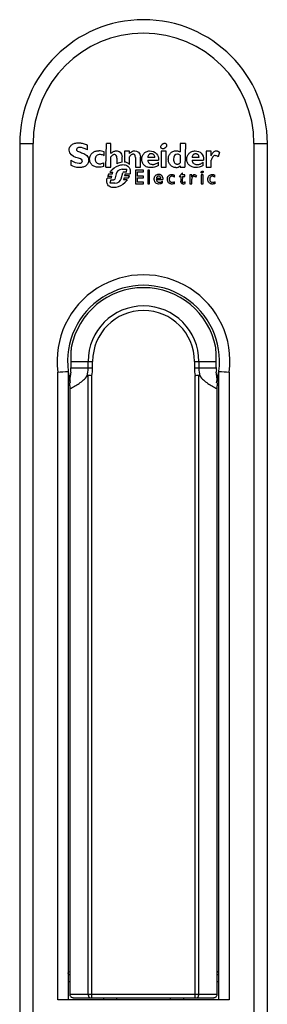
# Model space of a CAD drawing. Header units: millimetres. Extents: x 55 to 134, y 19 to 240.
# Tile 5 of 5: x 97 to 134, y 93 to 240. Entities that reach past the tile are written whole.
import ezdxf

# ---------------------------------------------------------------- set-up
doc = ezdxf.new("R2010")
doc.units = ezdxf.units.MM
doc.header["$LTSCALE"] = 16.97303
doc.layers.get('0').update_dxf_attribs({"linetype": 'CONTINUOUS'})

msp = doc.modelspace()

# ---------------------------------------------------------------- linework, layer by layer
at = {"color": 7}
for p, q in [((96.62, 221.64), (96.62, 37.14)), ((96.62, 221.64), (98.62, 221.64)), ((98.62, 37.14), (98.62, 221.64)), ((106.76, 220.74), (106.76, 221.43)), ((108.16, 220.55), (108.46, 220.56)), ((109.51, 218.13), (109.61, 221.67)), ((110.26, 221.67), (109.61, 221.67)), ((110.26, 220.16), (110.26, 221.67)), ((112.26, 220.52), (112.26, 218.89)), ((113.02, 220.52), (112.26, 220.52)), ((113.02, 220.18), (113.02, 220.52)), ((117.77, 220.52), (117.77, 218.12)), ((118.52, 220.52), (117.77, 220.52)), ((118.52, 218.12), (118.52, 220.52)), ((120.62, 221.67), (120.62, 220.41)), ((121.37, 221.67), (120.62, 221.67)), ((121.37, 221.67), (121.27, 218.12)), ((124.47, 220.52), (124.47, 218.12)), ((125.22, 220.52), (124.47, 220.52)), ((125.22, 219.83), (125.22, 220.52)), ((131.62, 221.65), (131.62, 37.14)), ((131.62, 221.64), (133.62, 221.64)), ((133.62, 37.14), (133.62, 221.64)), ((104.27, 219.18), (104.27, 218.42)), ((109.26, 219.85), (109.26, 220.41)), ((110.26, 218.13), (110.26, 219.65)), ((111.15, 219.49), (111.15, 218.64)), ((111.91, 218.88), (111.91, 219.65)), ((113.02, 218.54), (113.02, 219.67)), ((113.92, 219.58), (113.92, 218.13)), ((114.67, 218.13), (114.67, 219.65)), ((116.81, 219.59), (115.74, 219.59)), ((115.74, 219.19), (117.37, 219.19)), ((120.62, 219.92), (120.62, 218.78)), ((122.37, 219.19), (124.09, 219.19)), ((123.43, 219.59), (122.39, 219.59)), ((125.22, 218.12), (125.22, 219.16)), ((126.49, 220.35), (126.29, 219.68)), ((109.2, 218.24), (109.2, 218.78)), ((109.51, 218.13), (110.26, 218.13)), ((111.92, 217.81), (112.65, 217.81)), ((112.56, 217.38), (112.65, 217.81)), ((113.92, 218.13), (114.67, 218.13)), ((113.92, 217.7), (113.92, 215.64)), ((115.12, 217.7), (113.92, 217.7)), ((115.12, 217.44), (115.12, 217.7)), ((115.74, 217.7), (115.74, 215.64)), ((116.01, 217.7), (115.74, 217.7)), ((116.01, 215.64), (116.01, 217.7)), ((117.37, 218.39), (117.37, 218.86)), ((117.77, 218.12), (118.52, 218.12)), ((120.62, 218.32), (120.62, 218.12)), ((120.62, 218.12), (121.27, 218.12)), ((124.05, 218.39), (124.05, 218.86)), ((124.47, 218.12), (125.22, 218.12)), ((110.29, 216.51), (109.67, 216.51)), ((109.76, 216.8), (110.39, 216.8)), ((110.43, 217.08), (109.9, 217.08)), ((110.09, 217.38), (110.53, 217.38)), ((110.23, 216.23), (110.11, 215.76)), ((110.23, 216.23), (110.69, 216.23)), ((110.29, 216.51), (110.39, 216.8)), ((110.43, 217.08), (110.53, 217.38)), ((111.02, 217.14), (110.83, 216.34)), ((111.78, 216.4), (112.02, 217.3)), ((112.02, 217.31), (112.02, 217.31)), ((112.56, 217.38), (112.11, 217.38)), ((112.22, 216.54), (112.13, 216.25)), ((112.7, 216.25), (112.13, 216.25)), ((112.22, 216.54), (112.89, 216.54)), ((112.37, 217.12), (112.28, 216.82)), ((113.02, 216.82), (112.28, 216.82)), ((112.37, 217.12), (113.11, 217.12)), ((114.21, 216.81), (114.21, 217.44)), ((114.21, 217.44), (115.12, 217.44)), ((115.12, 216.81), (114.21, 216.81)), ((114.21, 215.9), (114.21, 216.55)), ((114.21, 216.55), (115.12, 216.55)), ((115.12, 216.55), (115.12, 216.81)), ((117.03, 216.28), (117.99, 216.28)), ((117.72, 216.46), (117.04, 216.46)), ((119.74, 216.64), (119.74, 216.93)), ((120.46, 216.76), (120.96, 217.28)), ((120.46, 216.76), (120.69, 216.76)), ((120.69, 216.76), (120.69, 216.04)), ((120.96, 216.76), (120.87, 216.06)), ((120.96, 217), (120.96, 217.28)), ((121.29, 217), (120.96, 217)), ((120.96, 216.76), (121.29, 216.76)), ((121.29, 216.76), (121.29, 217)), ((122.05, 217), (122.05, 215.64)), ((122.32, 217), (122.05, 217)), ((122.32, 216.68), (122.32, 217)), ((122.32, 215.64), (122.32, 216.35)), ((123.04, 216.87), (122.9, 216.63)), ((123.75, 217), (123.75, 215.64)), ((124.03, 217), (123.75, 217)), ((124.03, 215.64), (124.03, 217)), ((125.79, 216.64), (125.79, 216.93)), ((110.82, 215.76), (110.11, 215.76)), ((113.92, 215.64), (115.12, 215.64)), ((115.12, 215.9), (114.21, 215.9)), ((115.12, 215.64), (115.12, 215.9)), ((115.74, 215.64), (116.01, 215.64)), ((117.96, 215.77), (117.96, 216.03)), ((119.77, 215.69), (119.77, 215.95)), ((121.36, 215.7), (121.36, 215.95)), ((122.05, 215.64), (122.32, 215.64)), ((123.75, 215.64), (124.03, 215.64)), ((125.82, 215.69), (125.82, 215.95)), ((107.52, 188.14), (104.23, 188.14)), ((104.28, 189.14), (107.52, 189.14)), ((106.84, 188.14), (106.84, 189.14)), ((107.52, 188.14), (107.52, 189.14)), ((122.72, 189.14), (122.72, 188.14)), ((122.72, 189.14), (125.96, 189.14)), ((126.01, 188.14), (122.72, 188.14)), ((123.4, 189.14), (123.4, 188.14)), ((102.3, 93.84), (102.3, 187.54)), ((103.87, 187.61), (103.87, 93.84)), ((106.87, 94.64), (106.87, 187.08)), ((107.42, 94.14), (107.42, 187.03)), ((122.81, 187.03), (122.81, 94.14)), ((123.37, 94.64), (123.37, 187.08)), ((126.37, 93.84), (126.37, 187.61)), ((127.94, 187.54), (127.94, 93.84)), ((104.12, 185.5), (104.12, 94.49)), ((126.12, 94.64), (126.12, 185.5)), ((104.12, 97.54), (103.87, 97.54)), ((126.37, 97.54), (126.12, 97.54)), ((104.12, 96.54), (103.87, 96.54)), ((126.37, 96.54), (126.12, 96.54)), ((126.12, 94.64), (104.12, 94.64)), ((105.02, 94.14), (125.22, 94.14)), ((109.12, 94.14), (109.12, 93.84)), ((111.12, 93.84), (111.12, 94.14)), ((119.12, 94.14), (119.12, 93.84)), ((121.12, 93.84), (121.12, 94.14)), ((127.94, 93.84), (102.3, 93.84))]:
    msp.add_line(p, q, dxfattribs=at)
for centre, radius, start, end in [((115.12, 221.64), 18.5, 0, 180), ((115.12, 221.64), 16.5, 0.0245, 180), ((108.31, 217.61), 2.96, 71.3546, 87.1529), ((108.58, 218.54), 1.47, 62.3609, 86.5441), ((120.14, 219.21), 0.853, 56.2709, 86.3904), ((112.72, 215.47), 3.24, 135.4632, 144.1133), ((112.18, 216.76), 2.14, 97.3597, 118.6832), ((119.96, 219.07), 1, 270.1505, 310.839), ((111.45, 216.14), 1.81, 148.6666, 158.5301), ((112.12, 217.28), 0.1, 92.1588, 164.2103), ((109.99, 218.15), 3.32, 315.4228, 324.91), ((111.11, 217.55), 2.04, 330.4634, 339.1685), ((122.49, 216.22), 0.583, 45.1614, 49.0258), ((121.04, 216.03), 0.178, 172.5959, 278.6218), ((120.97, 216.47), 0.868, 275.0951, 297.0354), ((115.12, 189.14), 12.92, 352.8668, 187.1332), ((115.12, 189.14), 11.35, 352.5512, 187.4488), ((115.12, 189.14), 11, 10.913, 169.087), ((115.12, 189.14), 8.28, 0, 180), ((115.12, 189.14), 7.6, 0, 180), ((101.12, 188.14), 5.72, 348.1898, 360), ((101.12, 188.14), 6.4, 349.9507, 360), ((129.12, 188.14), 6.4, 180, 190.0493), ((129.12, 188.14), 5.72, 180, 191.8102), ((78.86, 563.95), 377.13, 273.5628, 273.8016), ((103.37, 187.61), 0.5, 0, 7.4488), ((115.12, 189.14), 11.35, 187.7024, 195.0782), ((118.28, 189.11), 14.5, 187.1741, 190.264), ((115.12, 189.14), 11, 186.5058, 188.9432), ((118.87, 317.5), 130.97, 264.7393, 264.983), ((110.39, 328.3), 141.81, 275.0263, 275.2513), ((115.12, 189.14), 11, 351.0569, 353.4942), ((115.12, 189.14), 11.35, 343.8886, 351.5346), ((111.89, 189.12), 14.55, 349.7197, 352.8111), ((112.18, 189.09), 14.27, 352.8016, 353.4567), ((126.87, 187.61), 0.5, 172.5512, 180.0001), ((151.37, 563.94), 377.13, 266.1984, 266.4372), ((118.1, 189.08), 14.31, 190.2596, 192.6953), ((112.1, 189.08), 14.34, 347.3079, 349.7145)]:
    msp.add_arc(centre, radius, start, end, dxfattribs=at)
for centre, major_axis, ratio, start_param, end_param in [((124.37, 97.76), (2, 0), 0.44, 0.000002, 0.398874), ((97.88, 94.64), (7.19, -0.5), 0.008671, -0.366464, -0.125056), ((132.35, 94.64), (7.19, 0.5), 0.008671, -3.016537, -2.783363)]:
    msp.add_ellipse(centre, major_axis=major_axis, ratio=ratio, start_param=start_param, end_param=end_param, dxfattribs=at)
for points, knots in [([(103.99, 220.69), (103.99, 220.86), (104.08, 221.16), (104.38, 221.5), (104.77, 221.68), (105.15, 221.75), (105.42, 221.76), (105.63, 221.75), (105.84, 221.73), (106.2, 221.66), (106.52, 221.54), (106.76, 221.43)], [0, 0, 0, 0, 0.168614, 0.337228, 0.505843, 0.59015, 0.674457, 0.71515, 0.755843, 0.837228, 1, 1, 1, 1]), ([(105.64, 221.06), (105.56, 221.06), (105.41, 221.05), (105.24, 220.99), (105.15, 220.91), (105.12, 220.83), (105.11, 220.76), (105.12, 220.67), (105.2, 220.57), (105.38, 220.46), (105.68, 220.35), (106.02, 220.23), (106.36, 220.07), (106.65, 219.86), (106.83, 219.62), (106.91, 219.37), (106.93, 219.19), (106.92, 219.03), (106.89, 218.87), (106.83, 218.69), (106.71, 218.51), (106.49, 218.3), (106.12, 218.12), (105.76, 218.07), (105.56, 218.07)], [0, 0, 0, 0, 0.043961, 0.087922, 0.131883, 0.153863, 0.175844, 0.209052, 0.242261, 0.308678, 0.375095, 0.441512, 0.507929, 0.574346, 0.640763, 0.673972, 0.70718, 0.725482, 0.743783, 0.780385, 0.816988, 0.85359, 0.926795, 1, 1, 1, 1]), ([(109.2, 218.24), (109.04, 218.19), (108.84, 218.14), (108.58, 218.11), (108.35, 218.11), (108.09, 218.14), (107.73, 218.24), (107.45, 218.41), (107.25, 218.66), (107.14, 218.87), (107.08, 219.07), (107.07, 219.25), (107.06, 219.38), (107.08, 219.52), (107.11, 219.69), (107.18, 219.88), (107.3, 220.09), (107.53, 220.32), (107.82, 220.48), (108.07, 220.54), (108.16, 220.55)], [0, 0, 0, 0, 0.069945, 0.104918, 0.139891, 0.197856, 0.255821, 0.371751, 0.429716, 0.487681, 0.545646, 0.574628, 0.603611, 0.63207, 0.660529, 0.717447, 0.774365, 0.831283, 0.94512, 1, 1, 1, 1]), ([(110.26, 220.16), (110.38, 220.3), (110.55, 220.45), (110.81, 220.55), (111.06, 220.58), (111.36, 220.53), (111.74, 220.32), (111.91, 219.97), (111.91, 219.65)], [0, 0, 0, 0, 0.202169, 0.303253, 0.404337, 0.553253, 0.702169, 1, 1, 1, 1]), ([(114.89, 219.6), (114.9, 219.64), (114.93, 219.76), (115, 219.94), (115.19, 220.21), (115.51, 220.45), (115.85, 220.56), (116.03, 220.56)], [0, 0, 0, 0, 0.06968, 0.224733, 0.379787, 0.689893, 1, 1, 1, 1]), ([(117.73, 221.05), (117.73, 221.07), (117.71, 221.12), (117.71, 221.22), (117.75, 221.36), (117.84, 221.48), (117.94, 221.57), (118.02, 221.63), (118.1, 221.67), (118.22, 221.7), (118.35, 221.71), (118.48, 221.65), (118.54, 221.58), (118.56, 221.53)], [0, 0, 0, 0, 0.059396, 0.12206, 0.247388, 0.372716, 0.43538, 0.498044, 0.560789, 0.623533, 0.749022, 0.874511, 1, 1, 1, 1]), ([(118.56, 221.53), (118.57, 221.48), (118.59, 221.38), (118.54, 221.22), (118.45, 221.09), (118.36, 221), (118.27, 220.95), (118.19, 220.9), (118.07, 220.87), (117.94, 220.87), (117.83, 220.91), (117.77, 220.98), (117.74, 221.02), (117.73, 221.05), (117.73, 221.05)], [0, 0, 0, 0, 0.124493, 0.248986, 0.373479, 0.435725, 0.497972, 0.560317, 0.622662, 0.747352, 0.872042, 0.934387, 0.996732, 1, 1, 1, 1]), ([(119.96, 218.07), (119.96, 218.07), (119.96, 218.07), (119.95, 218.07), (119.79, 218.07), (119.49, 218.14), (119.13, 218.41), (118.93, 218.74), (118.84, 219.06), (118.82, 219.32), (118.84, 219.59), (118.93, 219.91), (119.13, 220.24), (119.44, 220.46), (119.74, 220.55), (119.96, 220.57), (120.15, 220.56), (120.36, 220.52), (120.52, 220.46), (120.62, 220.41)], [0, 0, 0, 0, 0.002386, 0.002593, 0.003387, 0.109462, 0.215537, 0.321612, 0.37465, 0.427688, 0.481914, 0.53614, 0.644592, 0.753044, 0.80727, 0.861496, 0.896122, 0.930748, 1, 1, 1, 1]), ([(122.98, 218.08), (122.77, 218.08), (122.38, 218.14), (122.02, 218.35), (121.8, 218.59), (121.68, 218.8), (121.62, 219), (121.59, 219.17), (121.59, 219.31), (121.59, 219.44), (121.62, 219.62), (121.68, 219.82), (121.79, 220.03), (121.99, 220.28), (122.33, 220.5), (122.67, 220.56), (122.85, 220.56)], [0, 0, 0, 0, 0.125528, 0.251057, 0.313821, 0.376585, 0.43935, 0.470732, 0.502114, 0.533232, 0.56435, 0.626585, 0.688821, 0.751057, 0.875528, 1, 1, 1, 1]), ([(125.22, 219.83), (125.34, 220.08), (125.52, 220.36), (125.78, 220.54), (125.96, 220.57), (126.11, 220.56), (126.25, 220.51), (126.39, 220.43), (126.49, 220.35)], [0, 0, 0, 0, 0.32938, 0.494069, 0.658759, 0.744069, 0.82938, 1, 1, 1, 1]), ([(108.68, 220.01), (108.68, 220.01), (108.66, 220.01), (108.54, 220.01), (108.33, 219.98), (108.09, 219.84), (107.96, 219.65), (107.91, 219.47), (107.9, 219.32), (107.91, 219.16), (107.96, 218.98), (108.08, 218.79), (108.31, 218.65), (108.51, 218.61), (108.62, 218.61)], [0, 0, 0, 0, 0.003482, 0.012063, 0.134707, 0.257278, 0.379849, 0.441134, 0.50242, 0.564617, 0.626815, 0.75121, 0.875605, 1, 1, 1, 1]), ([(111.15, 219.49), (111.15, 219.67), (111.1, 219.86), (110.93, 219.99), (110.78, 220.02), (110.63, 220), (110.47, 219.91), (110.35, 219.77), (110.26, 219.65)], [0, 0, 0, 0, 0.284875, 0.427313, 0.56975, 0.677313, 0.784875, 1, 1, 1, 1]), ([(113.92, 219.58), (113.92, 219.75), (113.86, 219.93), (113.72, 220.03), (113.62, 220.06), (113.52, 220.07), (113.41, 220.05), (113.25, 219.96), (113.12, 219.82), (113.02, 219.67)], [0, 0, 0, 0, 0.2667, 0.40005, 0.466725, 0.5334, 0.65005, 0.7667, 1, 1, 1, 1]), ([(116.36, 218.08), (116.15, 218.07), (115.76, 218.08), (115.37, 218.27), (115.14, 218.49), (115, 218.69), (114.92, 218.89), (114.88, 219.06), (114.86, 219.2), (114.86, 219.33), (114.87, 219.47), (114.88, 219.56), (114.89, 219.6)], [0, 0, 0, 0, 0.209697, 0.419395, 0.524244, 0.629092, 0.733941, 0.786365, 0.83879, 0.890773, 0.942756, 1, 1, 1, 1]), ([(116.81, 219.59), (116.8, 219.67), (116.77, 219.83), (116.67, 219.97), (116.57, 220.05), (116.48, 220.1), (116.4, 220.12), (116.33, 220.13), (116.27, 220.13), (116.22, 220.13), (116.15, 220.12), (116.06, 220.1), (115.98, 220.05), (115.88, 219.97), (115.78, 219.83), (115.74, 219.67), (115.74, 219.59)], [0, 0, 0, 0, 0.124101, 0.248203, 0.310253, 0.372304, 0.434355, 0.46538, 0.496405, 0.52788, 0.559355, 0.622304, 0.685253, 0.748203, 0.874101, 1, 1, 1, 1]), ([(115.74, 219.19), (115.74, 219.09), (115.79, 218.91), (115.94, 218.7), (116.14, 218.59), (116.34, 218.55), (116.48, 218.54), (116.61, 218.54), (116.75, 218.56), (116.92, 218.6), (117.13, 218.7), (117.29, 218.8), (117.37, 218.86)], [0, 0, 0, 0, 0.153109, 0.306218, 0.459326, 0.535881, 0.612435, 0.660881, 0.709326, 0.806218, 0.903109, 1, 1, 1, 1]), ([(119.59, 219.31), (119.59, 219.2), (119.62, 219), (119.74, 218.76), (119.89, 218.64), (120.04, 218.59), (120.15, 218.58), (120.23, 218.58), (120.3, 218.59), (120.4, 218.62), (120.5, 218.68), (120.58, 218.74), (120.62, 218.78)], [0, 0, 0, 0, 0.171741, 0.343482, 0.515222, 0.601093, 0.686963, 0.726093, 0.765222, 0.843482, 0.921741, 1, 1, 1, 1]), ([(122.37, 219.19), (122.38, 219.09), (122.42, 218.9), (122.58, 218.69), (122.79, 218.58), (122.99, 218.53), (123.14, 218.52), (123.27, 218.53), (123.41, 218.55), (123.59, 218.59), (123.8, 218.7), (123.96, 218.8), (124.05, 218.86)], [0, 0, 0, 0, 0.152518, 0.305036, 0.457555, 0.533814, 0.610073, 0.658814, 0.707555, 0.805036, 0.902518, 1, 1, 1, 1]), ([(123.43, 219.59), (123.42, 219.67), (123.38, 219.82), (123.29, 219.96), (123.19, 220.04), (123.11, 220.08), (123.03, 220.1), (122.96, 220.11), (122.91, 220.12), (122.85, 220.11), (122.78, 220.1), (122.7, 220.08), (122.62, 220.04), (122.52, 219.96), (122.43, 219.82), (122.39, 219.67), (122.39, 219.59)], [0, 0, 0, 0, 0.124144, 0.248288, 0.31036, 0.372432, 0.434503, 0.465539, 0.496575, 0.528039, 0.559503, 0.622432, 0.68536, 0.748288, 0.874144, 1, 1, 1, 1]), ([(126.29, 219.68), (126.19, 219.74), (126.02, 219.83), (125.83, 219.87), (125.64, 219.83), (125.52, 219.72), (125.45, 219.63), (125.44, 219.61)], [0, 0, 0, 0, 0.212939, 0.425878, 0.670972, 0.916066, 1, 1, 1, 1]), ([(110.4, 217.74), (110.4, 217.74), (110.41, 217.75), (110.82, 218.15), (111.55, 218.52), (112.3, 218.51), (112.65, 218.38), (112.88, 218.21), (113.04, 217.99), (113.16, 217.64), (113.15, 217.33), (113.11, 217.12)], [0, 0, 0, 0, 0.001803, 0.006758, 0.339205, 0.505422, 0.588531, 0.671639, 0.753729, 0.83582, 1, 1, 1, 1]), ([(123.74, 217.32), (123.74, 217.32), (123.73, 217.34), (123.73, 217.38), (123.75, 217.43), (123.78, 217.47), (123.81, 217.5), (123.84, 217.52), (123.87, 217.54), (123.91, 217.55), (123.96, 217.55), (124, 217.53), (124.02, 217.5), (124.03, 217.49)], [0, 0, 0, 0, 0.061851, 0.124494, 0.249782, 0.375069, 0.437712, 0.500356, 0.562811, 0.625267, 0.750178, 0.875089, 1, 1, 1, 1]), ([(112.36, 215.83), (112.36, 215.83), (112.35, 215.82), (111.93, 215.42), (111.21, 215.06), (110.47, 215.06), (110.11, 215.19), (109.89, 215.36), (109.72, 215.58), (109.6, 215.95), (109.62, 216.28), (109.67, 216.51)], [0, 0, 0, 0, 0.001707, 0.006285, 0.334352, 0.49838, 0.580394, 0.662408, 0.746806, 0.831204, 1, 1, 1, 1]), ([(117.37, 215.61), (117.26, 215.61), (117.07, 215.67), (116.86, 215.85), (116.76, 216.06), (116.72, 216.24), (116.72, 216.4), (116.74, 216.55), (116.78, 216.69), (116.83, 216.78), (116.86, 216.82)], [0, 0, 0, 0, 0.173709, 0.347419, 0.521128, 0.607983, 0.694838, 0.789951, 0.885064, 1, 1, 1, 1]), ([(116.86, 216.82), (116.88, 216.85), (116.93, 216.91), (117.02, 216.98), (117.14, 217.04), (117.24, 217.07), (117.33, 217.08), (117.41, 217.08), (117.48, 217.07), (117.55, 217.06), (117.6, 217.04), (117.63, 217.03)], [0, 0, 0, 0, 0.121531, 0.275058, 0.428585, 0.582112, 0.658876, 0.735639, 0.809636, 0.883633, 1, 1, 1, 1]), ([(117.03, 216.28), (117.04, 216.21), (117.08, 216.09), (117.17, 215.96), (117.28, 215.9), (117.39, 215.87), (117.48, 215.87), (117.55, 215.87), (117.63, 215.88), (117.73, 215.91), (117.82, 215.95), (117.87, 215.97)], [0, 0, 0, 0, 0.167096, 0.334192, 0.501288, 0.584836, 0.668384, 0.720505, 0.772625, 0.876866, 1, 1, 1, 1]), ([(117.63, 217.03), (117.64, 217.03), (117.69, 217.01), (117.76, 216.96), (117.81, 216.91), (117.84, 216.88)], [0, 0, 0, 0, 0.10183, 0.578326, 1, 1, 1, 1]), ([(117.84, 216.88), (117.84, 216.88), (117.89, 216.81), (117.93, 216.72), (117.96, 216.63)], [0, 0, 0, 0, 0.055586, 1, 1, 1, 1]), ([(117.96, 216.63), (117.96, 216.63), (117.98, 216.53), (117.99, 216.41), (117.99, 216.28)], [0, 0, 0, 0, 0.022133, 1, 1, 1, 1]), ([(118.68, 216.29), (118.68, 216.4), (118.71, 216.61), (118.82, 216.8), (118.95, 216.92), (119.06, 216.98), (119.17, 217.01), (119.27, 217.02), (119.34, 217.03), (119.4, 217.02), (119.42, 217.02), (119.43, 217.02)], [0, 0, 0, 0, 0.23285, 0.465701, 0.582126, 0.698551, 0.814977, 0.873189, 0.931402, 0.975927, 1, 1, 1, 1]), ([(119.77, 215.69), (119.72, 215.67), (119.63, 215.64), (119.48, 215.62), (119.35, 215.61), (119.22, 215.62), (119.04, 215.67), (118.78, 215.84), (118.68, 216.09), (118.68, 216.29)], [0, 0, 0, 0, 0.129813, 0.194719, 0.259626, 0.352173, 0.444719, 0.629813, 1, 1, 1, 1]), ([(119.36, 216.78), (119.3, 216.78), (119.19, 216.75), (119.08, 216.67), (119.01, 216.58), (118.98, 216.5), (118.95, 216.42), (118.95, 216.31), (118.96, 216.21), (118.98, 216.12), (119.02, 216.05), (119.09, 215.96), (119.19, 215.9), (119.31, 215.87), (119.4, 215.86), (119.5, 215.87), (119.56, 215.88), (119.6, 215.89), (119.61, 215.89)], [0, 0, 0, 0, 0.110262, 0.220525, 0.275656, 0.330787, 0.385918, 0.441049, 0.49747, 0.553891, 0.610312, 0.666733, 0.779574, 0.835995, 0.892416, 0.938918, 0.985421, 1, 1, 1, 1]), ([(119.43, 217.02), (119.44, 217.02), (119.48, 217.02), (119.55, 217), (119.65, 216.97), (119.71, 216.95), (119.74, 216.93)], [0, 0, 0, 0, 0.071114, 0.380743, 0.690371, 1, 1, 1, 1]), ([(124.03, 217.49), (124.04, 217.47), (124.04, 217.44), (124.02, 217.38), (123.99, 217.33), (123.96, 217.3), (123.93, 217.28), (123.9, 217.27), (123.86, 217.25), (123.81, 217.25), (123.77, 217.27), (123.75, 217.29), (123.74, 217.31), (123.74, 217.32), (123.74, 217.32)], [0, 0, 0, 0, 0.124737, 0.249473, 0.37421, 0.436578, 0.498947, 0.56145, 0.623954, 0.748962, 0.873969, 0.936473, 0.998976, 1, 1, 1, 1]), ([(124.73, 216.29), (124.73, 216.4), (124.76, 216.61), (124.87, 216.8), (125, 216.92), (125.12, 216.98), (125.23, 217.01), (125.32, 217.02), (125.39, 217.03), (125.45, 217.02), (125.47, 217.02), (125.48, 217.02)], [0, 0, 0, 0, 0.232939, 0.465878, 0.582347, 0.698817, 0.815286, 0.873521, 0.931756, 0.976342, 1, 1, 1, 1]), ([(125.82, 215.69), (125.78, 215.67), (125.68, 215.64), (125.53, 215.62), (125.4, 215.61), (125.27, 215.62), (125.09, 215.67), (124.91, 215.79), (124.76, 216.01), (124.73, 216.19), (124.73, 216.29)], [0, 0, 0, 0, 0.129412, 0.194118, 0.258824, 0.351471, 0.444118, 0.629412, 0.814706, 1, 1, 1, 1]), ([(125.42, 216.78), (125.35, 216.78), (125.24, 216.75), (125.13, 216.67), (125.07, 216.58), (125.03, 216.5), (125.01, 216.42), (125, 216.31), (125.01, 216.21), (125.03, 216.12), (125.07, 216.05), (125.14, 215.96), (125.24, 215.9), (125.36, 215.87), (125.45, 215.86), (125.55, 215.87), (125.61, 215.88), (125.65, 215.89), (125.66, 215.89)], [0, 0, 0, 0, 0.110104, 0.220207, 0.275259, 0.330311, 0.385363, 0.440415, 0.496754, 0.553094, 0.609434, 0.665773, 0.778452, 0.834792, 0.891132, 0.937904, 0.984677, 1, 1, 1, 1]), ([(125.48, 217.02), (125.49, 217.02), (125.53, 217.02), (125.61, 217), (125.7, 216.97), (125.76, 216.95), (125.79, 216.93)], [0, 0, 0, 0, 0.072554, 0.381702, 0.690851, 1, 1, 1, 1]), ([(121.04, 215.61), (121.04, 215.61), (121.04, 215.61), (121.04, 215.61), (121.04, 215.61), (120.97, 215.62), (120.92, 215.64), (120.88, 215.66)], [0, 0, 0, 0, 0.0043, 0.00756, 0.019025, 0.021684, 1, 1, 1, 1]), ([(104.32, 191.23), (104.31, 191.19), (104.3, 191.1), (104.29, 190.93), (104.28, 190.71), (104.28, 190.35), (104.28, 189.82), (104.28, 189.38), (104.28, 189.14)], [0, 0, 0, 0, 0.05514, 0.135676, 0.239519, 0.364357, 0.663305, 1, 1, 1, 1]), ([(125.96, 189.14), (125.96, 189.38), (125.96, 189.82), (125.96, 190.35), (125.95, 190.71), (125.94, 190.93), (125.94, 191.1), (125.93, 191.19), (125.92, 191.23)], [0, 0, 0, 0, 0.336771, 0.635748, 0.760613, 0.864484, 0.944942, 1, 1, 1, 1]), ([(104.23, 188.14), (104.23, 188.12), (104.22, 188.04), (104.2, 187.96), (104.19, 187.9)], [0, 0, 0, 0, 0.263848, 1, 1, 1, 1]), ([(104.28, 189.14), (104.28, 189.06), (104.27, 188.72), (104.25, 188.39), (104.23, 188.14)], [0, 0, 0, 0, 0.261712, 1, 1, 1, 1]), ([(126.01, 188.14), (126, 188.22), (125.97, 188.55), (125.96, 188.89), (125.96, 189.14)], [0, 0, 0, 0, 0.233919, 1, 1, 1, 1]), ([(126.05, 187.9), (126.04, 187.92), (126.03, 188), (126.01, 188.08), (126.01, 188.14)], [0, 0, 0, 0, 0.236534, 1, 1, 1, 1]), ([(104.12, 185.08), (104.36, 185.18), (104.84, 185.4), (105.52, 185.83), (106.16, 186.35), (106.54, 186.75), (106.72, 186.97)], [0, 0, 0, 0, 0.242893, 0.489968, 0.741937, 1, 1, 1, 1]), ([(104.12, 185.5), (104.12, 185.62), (104.15, 186.08), (104.18, 186.55), (104.2, 186.9)], [0, 0, 0, 0, 0.251183, 1, 1, 1, 1]), ([(104.2, 186.9), (104.23, 187), (104.25, 187.14), (104.26, 187.32), (104.26, 187.4), (104.25, 187.43)], [0, 0, 0, 0, 0.547813, 0.794432, 1, 1, 1, 1]), ([(106.87, 187.08), (106.84, 187.08), (106.78, 187.04), (106.74, 187), (106.72, 186.97)], [0, 0, 0, 0, 0.48063, 1, 1, 1, 1]), ([(123.37, 187.08), (123.4, 187.08), (123.46, 187.04), (123.5, 187), (123.52, 186.97)], [0, 0, 0, 0, 0.480621, 1, 1, 1, 1]), ([(123.52, 186.97), (123.69, 186.75), (124.07, 186.35), (124.71, 185.83), (125.39, 185.4), (125.87, 185.18), (126.12, 185.08)], [0, 0, 0, 0, 0.258062, 0.510032, 0.757107, 1, 1, 1, 1]), ([(125.98, 187.43), (125.98, 187.4), (125.98, 187.32), (125.99, 187.14), (126.01, 187), (126.03, 186.9)], [0, 0, 0, 0, 0.20559, 0.452216, 1, 1, 1, 1]), ([(126.03, 186.9), (126.04, 186.78), (126.07, 186.32), (126.1, 185.85), (126.12, 185.5)], [0, 0, 0, 0, 0.25335, 1, 1, 1, 1]), ([(103.87, 97.76), (103.87, 97.82), (103.9, 97.95), (103.98, 98.06), (104.03, 98.11)], [0, 0, 0, 0, 0.46444, 1, 1, 1, 1]), ([(104.12, 94.49), (104.13, 94.44), (104.18, 94.35), (104.3, 94.24), (104.44, 94.18), (104.54, 94.16), (104.6, 94.16)], [0, 0, 0, 0, 0.25145, 0.497833, 0.745824, 1, 1, 1, 1]), ([(106.87, 94.64), (106.87, 94.58), (106.88, 94.46), (106.93, 94.32), (106.98, 94.23), (107.03, 94.18), (107.09, 94.15), (107.12, 94.14), (107.14, 94.14)], [0, 0, 0, 0, 0.309811, 0.588211, 0.708916, 0.816143, 0.911723, 1, 1, 1, 1]), ([(123.09, 94.14), (123.11, 94.14), (123.15, 94.15), (123.2, 94.18), (123.25, 94.23), (123.31, 94.32), (123.36, 94.46), (123.37, 94.58), (123.37, 94.64)], [0, 0, 0, 0, 0.088274, 0.183848, 0.29108, 0.411788, 0.690174, 1, 1, 1, 1]), ([(125.62, 94.16), (125.68, 94.16), (125.81, 94.18), (125.98, 94.29), (126.09, 94.45), (126.12, 94.58), (126.12, 94.64)], [0, 0, 0, 0, 0.252331, 0.49732, 0.745143, 1, 1, 1, 1])]:
    msp.add_open_spline(points, degree=3, knots=knots, dxfattribs=at)
for points in [[(106.01, 219.05), (106.01, 219.67), (104.06, 219.34), (103.99, 220.69)], [(106.76, 220.74), (106.25, 220.97), (105.94, 221.06), (105.64, 221.06)], [(113.18, 220.34), (113.37, 220.5), (113.56, 220.56), (113.8, 220.56)], [(113.8, 220.56), (114.17, 220.56), (114.67, 220.35), (114.67, 219.65)], [(116.03, 220.56), (116.45, 220.56), (116.83, 220.41), (117.08, 220.11)], [(122.85, 220.56), (123.55, 220.56), (124.13, 220.07), (124.09, 219.19)], [(104.27, 219.18), (104.78, 218.84), (105.1, 218.73), (105.49, 218.73)], [(105.49, 218.73), (105.83, 218.73), (106.01, 218.84), (106.01, 219.05)], [(113.02, 220.18), (113.07, 220.24), (113.13, 220.29), (113.18, 220.34)], [(117.08, 220.11), (117.26, 219.89), (117.37, 219.58), (117.37, 219.19)], [(120.21, 220.06), (119.82, 220.07), (119.59, 219.79), (119.59, 219.31)], [(125.44, 219.61), (125.36, 219.49), (125.29, 219.34), (125.22, 219.16)], [(105.56, 218.07), (104.93, 218.07), (104.63, 218.24), (104.27, 218.42)], [(108.62, 218.61), (108.78, 218.62), (108.91, 218.66), (109.2, 218.78)], [(111.92, 217.81), (111.41, 217.81), (111.07, 217.46), (111.02, 217.14)], [(113.02, 218.54), (112.86, 218.74), (112.53, 218.86), (112.26, 218.89)], [(117.37, 218.39), (116.97, 218.09), (116.54, 218.08), (116.36, 218.08)], [(124.05, 218.39), (123.62, 218.08), (123.17, 218.08), (122.98, 218.08)], [(110.83, 216.34), (110.77, 216.25), (110.73, 216.23), (110.69, 216.23)], [(110.82, 215.76), (111.33, 215.76), (111.72, 216.08), (111.78, 216.4)], [(117.37, 216.79), (117.18, 216.79), (117.06, 216.66), (117.04, 216.46)], [(117.72, 216.46), (117.7, 216.67), (117.57, 216.79), (117.37, 216.79)], [(119.55, 216.74), (119.49, 216.77), (119.43, 216.78), (119.36, 216.78)], [(119.74, 216.64), (119.67, 216.69), (119.61, 216.72), (119.55, 216.74)], [(122.32, 216.68), (122.36, 216.76), (122.4, 216.82), (122.44, 216.87)], [(122.42, 216.65), (122.36, 216.57), (122.32, 216.47), (122.32, 216.35)], [(122.65, 216.77), (122.56, 216.77), (122.48, 216.72), (122.42, 216.65)], [(122.44, 216.87), (122.49, 216.92), (122.54, 216.96), (122.59, 216.99)], [(122.59, 216.99), (122.63, 217.01), (122.67, 217.03), (122.72, 217.03)], [(122.87, 216.66), (122.79, 216.72), (122.71, 216.77), (122.65, 216.77)], [(122.72, 217.03), (122.83, 217.03), (122.93, 216.97), (123.04, 216.87)], [(125.6, 216.74), (125.54, 216.77), (125.48, 216.78), (125.42, 216.78)], [(125.79, 216.64), (125.72, 216.69), (125.66, 216.72), (125.6, 216.74)], [(117.96, 215.77), (117.78, 215.66), (117.62, 215.61), (117.37, 215.61)], [(117.87, 215.97), (117.9, 215.99), (117.93, 216.01), (117.96, 216.03)], [(119.61, 215.89), (119.63, 215.9), (119.66, 215.91), (119.68, 215.92)], [(119.68, 215.92), (119.71, 215.93), (119.74, 215.94), (119.77, 215.95)], [(120.88, 215.66), (120.74, 215.73), (120.69, 215.87), (120.69, 216.04)], [(121.07, 215.85), (121.13, 215.86), (121.19, 215.87), (121.26, 215.9)], [(121.26, 215.9), (121.29, 215.91), (121.33, 215.93), (121.36, 215.95)], [(125.66, 215.89), (125.69, 215.9), (125.71, 215.91), (125.74, 215.92)], [(125.74, 215.92), (125.76, 215.93), (125.79, 215.94), (125.82, 215.95)]]:
    msp.add_open_spline(points, degree=3, dxfattribs=at)

doc.saveas('drawing.dxf')
